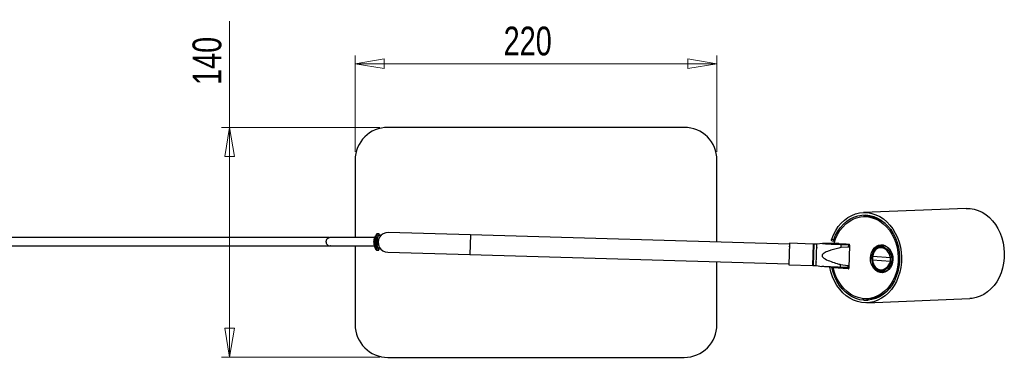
# Model space of a CAD drawing. Header units: millimetres. Extents: x 388 to 923, y 327 to 728.
# Tile 6 of 6: x 655 to 775, y 687 to 728. Entities that reach past the tile are written whole.
import ezdxf

# ---------------------------------------------------------------- set-up
doc = ezdxf.new("R2010")
doc.units = ezdxf.units.MM
doc.styles.add('SLDTEXTSTYLE0', font='TXT', dxfattribs={"width": 0.75})
doc.dimstyles.new('SLDDIMSTYLE0', dxfattribs={"dimtxt": 3.5, "dimasz": 3.556, "dimexe": 0, "dimexo": 0.0625, "dimgap": 0.875, "dimtad": 1, "dimdec": 0, "dimlfac": 5, "dimrnd": 1e-09, "dimzin": 12, "dimdsep": 46, "dimtxsty": 'SLDTEXTSTYLE0', "dimblk1": 'CLOSED', "dimblk2": 'CLOSED', "dimsah": 1, "dimcen": 0.09, "dimadec": 0, "dimazin": 3, "dimtfac": 1, "dimtdec": 0, "dimtofl": 0, "dimtmove": 0, "dimatfit": 3, "dimldrblk": 'CLOSED', "dimfxl": 0, "dimfrac": 2, "dimtolj": 1, "dimtzin": 12, "dimarcsym": 0})

# ---------------------------------------------------------------- blocks, each defined once
blk = doc.blocks.new('_Closed')
at = {"color": 0, "linetype": 'ByBlock', "lineweight": -2}
for p, q in [((-1, 0.166667), (0, 0)), ((-1, 0.166667), (-1, -0.166667)), ((0, 0), (-1, -0.166667)), ((0, 0), (-1, 0))]:
    blk.add_line(p, q, dxfattribs=at)
blk = doc.blocks.new('_D_4')
at = {"color": 7, "linetype": 'Continuous', "lineweight": 0}
for p, q in [((696, 711.78), (696, 723.53)), ((740, 711.78), (740, 723.53)), ((696, 722.53), (740, 722.53))]:
    blk.add_line(p, q, dxfattribs=at)
at = {"color": 7, "linetype": 'Continuous', "lineweight": 18, "xscale": 3.556, "yscale": 3.556, "rotation": 180.0000000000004}
blk.add_blockref('_Closed', (696, 722.53, -155.37), dxfattribs=at)
at = {"color": 7, "linetype": 'Continuous', "lineweight": 18, "xscale": 3.556, "yscale": 3.556}
blk.add_blockref('_Closed', (740, 722.53, -155.37), dxfattribs=at)
at = {"color": 7, "linetype": 'Continuous', "lineweight": 18, "insert": (714.06, 727.04), "char_height": 3.5, "attachment_point": 1, "style": 'SLDTEXTSTYLE0'}
blk.add_mtext('220', dxfattribs=at)
blk = doc.blocks.new('_D_5')
at = {"color": 7, "linetype": 'Continuous', "lineweight": 0}
for p, q in [((680.75, 714.78), (680.75, 727.7)), ((699, 714.78), (679.75, 714.78)), ((680.75, 714.78), (680.75, 686.78)), ((699, 686.78), (679.75, 686.78))]:
    blk.add_line(p, q, dxfattribs=at)
at = {"color": 7, "linetype": 'Continuous', "lineweight": 18, "xscale": 3.556, "yscale": 3.556}
for p, rotation in [((680.75, 714.78, -155.37), 90.0000000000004), ((680.75, 686.78, -155.37), 270.0000000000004)]:
    blk.add_blockref('_Closed', p, dxfattribs=dict(at, rotation=rotation))
at = {"color": 7, "linetype": 'Continuous', "lineweight": 18, "insert": (676.24, 719.94), "char_height": 3.5, "attachment_point": 1, "rotation": 90, "style": 'SLDTEXTSTYLE0'}
blk.add_mtext('140', dxfattribs=at)

msp = doc.modelspace()

# ---------------------------------------------------------------- linework, layer by layer
at = {"color": 7, "linetype": 'Continuous', "lineweight": 25}
for p, q in [((736.001, 714.778), (700.001, 714.778)), ((696.001, 710.778), (696.001, 701.349)), ((740.001, 700.815), (740.001, 710.778)), ((770.293, 704.918), (757.794, 704.413)), ((758.052, 703.923), (757.814, 703.913)), ((758.488, 704.071), (758.477, 703.912)), ((759.071, 703.802), (759.079, 703.92)), ((698.932, 701.809), (698.706, 701.816)), ((699.13, 701.603), (698.875, 701.611)), ((710.032, 701.687), (700.036, 701.977)), ((748.815, 700.559), (710.032, 701.687)), ((696.001, 700.349), (696.001, 690.778)), ((698.3, 700.827), (698.4, 700.824)), ((748.818, 700.659), (748.743, 698.06)), ((751.677, 700.576), (748.818, 700.659)), ((751.677, 700.576), (751.602, 697.977)), ((751.726, 700.545), (751.652, 698.006)), ((751.726, 700.545), (751.677, 700.576)), ((751.777, 700.573), (751.702, 697.974)), ((751.777, 700.573), (751.726, 700.545)), ((752.137, 700.563), (751.777, 700.573)), ((752.061, 697.964), (752.137, 700.563)), ((752.832, 700.644), (752.137, 700.563)), ((753.945, 701.149), (754.199, 701.116)), ((753.991, 700.962), (754.241, 700.929)), ((754.229, 700.672), (756.052, 700.549)), ((754.31, 700.931), (754.252, 700.929)), ((755.092, 700.13), (755.103, 700.522)), ((755.103, 700.522), (755.975, 700.491)), ((755.975, 700.491), (755.967, 700.209)), ((755.975, 700.491), (756.123, 700.487)), ((756.129, 700.444), (756.048, 697.649)), ((760.199, 700.319), (759.734, 700.202)), ((759.893, 700.298), (759.892, 700.242)), ((760.199, 700.319), (760.345, 700.345)), ((760.254, 700.332), (760.255, 700.366)), ((698.439, 700.103), (698.449, 700.081)), ((698.648, 699.817), (698.873, 699.81)), ((698.83, 700.011), (699.084, 700.004)), ((699.966, 699.578), (709.962, 699.288)), ((709.962, 699.288), (748.746, 698.16)), ((755.967, 700.209), (755.092, 700.13)), ((756.122, 700.205), (755.967, 700.209)), ((758.938, 699.098), (761.095, 698.952)), ((740.001, 690.778), (740.001, 698.414)), ((748.743, 698.06), (751.602, 697.977)), ((751.602, 697.977), (751.652, 698.006)), ((751.652, 698.006), (751.702, 697.974)), ((751.702, 697.974), (752.061, 697.964)), ((752.061, 697.964), (752.751, 697.842)), ((755.022, 697.727), (755.032, 698.08)), ((755.032, 698.08), (755.901, 697.95)), ((755.901, 697.95), (755.894, 697.696)), ((755.901, 697.95), (756.057, 697.946)), ((761.081, 698.466), (758.924, 698.611)), ((753.964, 697.735), (753.711, 697.768)), ((754.38, 697.687), (754.142, 697.677)), ((755.965, 697.555), (754.142, 697.677)), ((756.019, 697.576), (754.38, 697.687)), ((755.894, 697.696), (755.022, 697.727)), ((756.049, 697.691), (755.894, 697.696)), ((759.847, 697.344), (760.323, 697.265)), ((760.47, 697.251), (760.323, 697.265)), ((757.785, 693.933), (757.775, 693.784)), ((758.218, 693.921), (758.456, 693.931)), ((758.238, 693.422), (770.737, 693.927)), ((758.373, 693.743), (758.386, 693.928)), ((700.001, 686.778), (736.001, 686.778))]:
    msp.add_line(p, q, dxfattribs=at)
at = {"color": 8, "linetype": 'Continuous', "lineweight": 25}
for p, q in [((710.032, 701.687), (709.962, 699.288)), ((698.557, 700.75), (698.552, 700.82)), ((761.21, 698.432), (761.172, 698.313)), ((755.965, 697.555), (755.979, 697.555))]:
    msp.add_line(p, q, dxfattribs=at)
at = {"color": 7, "linetype": 'Continuous', "lineweight": 25, "flags": 128}
for points in [[(753.945, 701.149), (754.166, 701.702), (754.435, 702.219), (754.75, 702.694), (755.107, 703.121), (755.502, 703.494), (755.928, 703.809), (756.381, 704.061), (756.855, 704.247), (757.343, 704.365), (757.84, 704.414), (758.34, 704.393), (758.835, 704.301), (759.32, 704.141), (759.788, 703.914), (760.234, 703.623), (760.651, 703.272), (761.035, 702.865), (761.38, 702.408), (761.682, 701.907), (761.937, 701.367), (762.142, 700.795), (762.295, 700.2), (762.392, 699.589), (762.434, 698.969), (762.419, 698.348), (762.349, 697.734), (762.222, 697.136), (762.042, 696.56), (761.811, 696.015), (761.531, 695.506), (761.206, 695.041), (760.84, 694.626), (760.439, 694.265), (760.006, 693.964), (759.548, 693.726), (759.07, 693.555), (758.579, 693.452), (758.081, 693.419), (757.582, 693.456), (757.088, 693.563), (756.606, 693.738), (756.143, 693.979), (755.703, 694.284), (755.293, 694.648), (754.917, 695.066), (754.581, 695.533), (754.289, 696.044), (754.045, 696.592), (753.851, 697.169), (753.711, 697.768)], [(754.199, 701.116), (754.423, 701.651), (754.697, 702.149), (755.016, 702.602), (755.376, 703.005), (755.773, 703.352), (756.2, 703.638), (756.651, 703.86), (757.122, 704.014), (757.604, 704.099), (758.093, 704.112), (758.58, 704.055), (759.06, 703.927), (759.525, 703.731), (759.97, 703.468), (760.387, 703.144), (760.773, 702.762), (761.121, 702.327), (761.426, 701.846), (761.685, 701.324), (761.893, 700.77), (762.049, 700.19), (762.149, 699.593), (762.193, 698.986), (762.179, 698.379), (762.109, 697.779), (761.983, 697.194), (761.802, 696.633), (761.57, 696.104), (761.289, 695.613), (760.963, 695.167), (760.597, 694.772), (760.196, 694.434), (759.764, 694.157), (759.309, 693.946), (758.837, 693.802), (758.353, 693.729), (757.864, 693.726), (757.377, 693.795), (756.9, 693.933), (756.437, 694.14), (755.996, 694.412), (755.583, 694.745), (755.203, 695.136), (754.861, 695.578), (754.563, 696.067), (754.312, 696.594), (754.111, 697.152), (753.964, 697.735)], [(754.229, 700.672), (754.418, 701.223), (754.66, 701.74), (754.951, 702.216), (755.286, 702.644), (755.661, 703.018), (756.07, 703.333), (756.507, 703.583), (756.967, 703.765), (757.441, 703.876), (757.924, 703.916), (758.409, 703.882), (758.888, 703.777), (759.354, 703.6), (759.8, 703.356), (760.221, 703.046), (760.609, 702.677), (760.96, 702.253), (761.268, 701.781), (761.528, 701.266), (761.738, 700.718), (761.893, 700.143), (761.992, 699.551), (762.033, 698.949), (762.015, 698.347), (761.94, 697.753), (761.807, 697.176), (761.619, 696.624), (761.378, 696.106), (761.089, 695.629), (760.755, 695.199), (760.381, 694.824), (759.972, 694.508), (759.536, 694.257), (759.077, 694.073), (758.602, 693.96), (758.119, 693.919), (757.635, 693.95), (757.156, 694.054), (756.689, 694.229), (756.242, 694.472), (755.821, 694.78), (755.432, 695.148), (755.08, 695.57), (754.771, 696.042), (754.509, 696.555), (754.299, 697.103), (754.142, 697.677)], [(770.293, 704.918), (770.768, 704.906), (771.27, 704.823), (771.761, 704.67), (772.236, 704.448), (772.689, 704.161), (773.114, 703.812), (773.504, 703.406), (773.856, 702.948), (774.164, 702.444), (774.424, 701.901), (774.634, 701.325), (774.79, 700.724), (774.89, 700.107), (774.933, 699.481), (774.918, 698.853)], [(698.552, 700.82), (698.562, 700.82), (698.571, 700.819), (698.58, 700.819), (698.587, 700.819), (698.594, 700.819), (698.598, 700.818), (698.601, 700.818), (698.602, 700.818)], [(754.822, 700.632), (754.677, 700.634), (753.935, 700.644), (753.212, 700.65), (752.924, 700.649), (752.848, 700.646), (752.824, 700.643), (752.822, 700.639), (752.827, 700.638), (752.863, 700.633), (752.938, 700.626), (753.186, 700.61), (753.458, 700.596), (753.879, 700.575), (754.527, 700.546), (755.103, 700.522), (755.103, 700.522)], [(756.091, 700.533), (756.085, 700.533), (755.972, 700.533), (755.838, 700.535), (755.704, 700.541), (755.591, 700.548), (755.515, 700.556), (755.488, 700.563), (755.515, 700.57), (755.591, 700.573), (755.685, 700.574)], [(758.658, 698.874), (758.699, 699.225), (758.797, 699.556), (758.948, 699.854), (759.147, 700.105), (759.384, 700.298), (759.649, 700.425), (759.93, 700.48), (760.215, 700.46), (760.492, 700.368), (760.749, 700.206), (760.974, 699.982), (761.157, 699.706), (761.291, 699.389), (761.369, 699.045), (761.389, 698.691), (761.349, 698.34), (761.251, 698.008), (761.099, 697.711), (760.9, 697.46), (760.664, 697.267), (760.399, 697.14), (760.117, 697.085), (759.832, 697.104), (759.555, 697.197), (759.298, 697.358), (759.074, 697.582), (758.89, 697.859), (758.756, 698.176), (758.678, 698.519), (758.658, 698.874)], [(758.798, 698.871), (758.818, 698.526), (758.898, 698.192), (759.032, 697.887), (759.216, 697.623), (759.44, 697.414), (759.695, 697.269), (759.967, 697.194), (760.245, 697.195), (760.516, 697.269), (760.766, 697.414), (760.984, 697.624), (761.16, 697.887), (761.286, 698.193), (761.356, 698.526), (761.366, 698.872), (761.316, 699.213), (761.208, 699.534), (761.048, 699.82), (760.843, 700.058), (760.602, 700.237), (760.337, 700.347), (760.06, 700.384), (759.784, 700.347), (759.522, 700.236), (759.287, 700.058), (759.088, 699.82), (758.937, 699.534), (758.838, 699.212), (758.798, 698.871)], [(758.913, 699.136), (758.905, 699.132), (758.9, 699.128), (758.898, 699.123), (758.9, 699.118), (758.905, 699.113), (758.914, 699.108), (758.925, 699.103), (758.938, 699.098)], [(758.924, 698.611), (758.91, 698.608), (758.899, 698.605), (758.89, 698.602), (758.885, 698.599), (758.883, 698.596), (758.884, 698.593), (758.889, 698.59), (758.897, 698.588)], [(774.918, 698.853), (774.847, 698.234), (774.718, 697.63), (774.535, 697.049), (774.299, 696.499), (774.014, 695.987), (773.684, 695.52), (773.312, 695.104), (772.904, 694.744), (772.464, 694.446), (771.999, 694.212), (771.515, 694.046), (771.018, 693.95), (770.737, 693.927)], [(759.808, 697.362), (760.032, 697.256), (760.284, 697.201)]]:
    msp.add_lwpolyline(points, dxfattribs=at)
at = {"color": 7, "linetype": 'Continuous', "lineweight": 25}
for centre, radius, start, end in [((700.001, 710.778), 4, 90, 180), ((736.001, 710.778), 4, 0, 90), ((758.114, 700.296), 3.627, 43.5563, 90.98096), ((698.703, 701.716), 0.1, 88.41187, 143.50948), ((700.001, 700.778), 1.2, 88.33476, 268.33476), ((756.034, 700.455), 0.0959, 353.41335, 79.26699), ((760.352, 699.287), 1.11, 100.18369, 128.91144), ((698.651, 699.917), 0.1, 213.16005, 268.27436), ((761.435, 699.552), 1.143, 251.95304, 258.6544), ((760.526, 701.987), 3.088, 280.62616, 283.11043), ((755.96, 697.642), 0.0878, 272.83429, 4.3971), ((758.239, 697.523), 3.598, 273.45421, 321.27618), ((700.001, 690.778), 4, 180, 270), ((736.001, 690.778), 4, 270, 0)]:
    msp.add_arc(centre, radius, start, end, dxfattribs=at)
for centre, major_axis, ratio, start_param, end_param in [((760.029, 698.75), (-0.319, 1.344), 0.7856554, 4.676993, 7.4123957), ((760.031, 698.815), (0.223, 1.363), 0.7975092, 1.8498015, 4.5852033)]:
    msp.add_ellipse(centre, major_axis=major_axis, ratio=ratio, start_param=start_param, end_param=end_param, dxfattribs=at)
for points, knots in [([(698.3, 700.827), (698.308, 700.926), (698.324, 701.122), (698.405, 701.386), (698.51, 701.607), (698.594, 701.736), (698.631, 701.787), (698.622, 701.774), (698.622, 701.774)], [0, 0, 0, 0, 0.1986366, 0.3948617, 0.6019301, 0.8260237, 0.9994681, 1, 1, 1, 1]), ([(698.492, 701.564), (698.492, 701.564), (698.492, 701.564), (698.492, 701.563), (698.492, 701.563)], [0, 0, 0, 0, 0.637884, 1, 1, 1, 1]), ([(698.552, 700.82), (698.555, 700.87), (698.564, 701.019), (698.623, 701.28), (698.736, 701.533), (698.848, 701.703), (698.924, 701.795), (698.929, 701.801), (698.931, 701.804)], [0, 0, 0, 0, 0.0924811, 0.2782759, 0.5092068, 0.701587, 0.8622543, 1, 1, 1, 1]), ([(698.808, 701.505), (698.812, 701.514), (698.858, 701.602), (698.934, 701.682), (698.981, 701.736), (698.96, 701.714), (698.888, 701.629), (698.779, 701.473), (698.671, 701.242), (698.613, 701.002), (698.605, 700.864), (698.602, 700.818)], [0, 0, 0, 0, 0.0169191, 0.1770369, 0.2930266, 0.4095048, 0.5212029, 0.6541676, 0.812097, 0.9377329, 1, 1, 1, 1]), ([(692.893, 701.349), (692.866, 701.349), (692.799, 701.349), (692.668, 701.349), (692.508, 701.349), (692.338, 701.349), (692.16, 701.349), (691.936, 701.349), (691.643, 701.349), (691.246, 701.349), (690.774, 701.349), (690.212, 701.349), (689.543, 701.349), (688.789, 701.349), (687.956, 701.349), (687.057, 701.349), (686.037, 701.349), (684.884, 701.349), (683.581, 701.349), (682.119, 701.349), (680.501, 701.349), (678.747, 701.349), (676.874, 701.349), (674.89, 701.349), (672.796, 701.349), (670.355, 701.349), (667.549, 701.349), (664.384, 701.349), (660.765, 701.349), (656.712, 701.349), (652.246, 701.349), (647.758, 701.349), (643.257, 701.349), (639.519, 701.349), (636.566, 701.349), (634.399, 701.349), (632.259, 701.349), (630.153, 701.349), (628.084, 701.349), (626.024, 701.349), (623.909, 701.349), (621.657, 701.349), (619.227, 701.349), (616.61, 701.349), (613.808, 701.349), (610.81, 701.349), (607.627, 701.349), (604.249, 701.349), (600.664, 701.349), (596.842, 701.349), (592.993, 701.349), (589.128, 701.349), (585.26, 701.349), (581.177, 701.349), (576.869, 701.349), (572.322, 701.349), (567.892, 701.349), (563.601, 701.349), (559.474, 701.349), (555.166, 701.349), (550.67, 701.349), (546.905, 701.349), (544.638, 701.349), (543.934, 701.349)], [0, 0, 0, 0, 0.00925113, 0.0231119, 0.03597477, 0.04786416, 0.05880916, 0.06884121, 0.08497421, 0.10101741, 0.11725316, 0.13359675, 0.14996414, 0.16628119, 0.18009423, 0.19367981, 0.20702946, 0.22018871, 0.23322516, 0.24623101, 0.25921001, 0.27193726, 0.2845341, 0.29712548, 0.30981274, 0.32267702, 0.34007732, 0.35768948, 0.37548451, 0.3995472, 0.4235212, 0.44751443, 0.47162433, 0.49561908, 0.50728544, 0.5188346, 0.5302364, 0.54146065, 0.55247772, 0.56325965, 0.57434617, 0.58623711, 0.59921546, 0.61312162, 0.62800815, 0.64393139, 0.66095257, 0.67880273, 0.69784338, 0.71814658, 0.73978923, 0.75926431, 0.77981837, 0.80151082, 0.82440456, 0.84856619, 0.87406619, 0.89509053, 0.91702912, 0.93992473, 0.96382211, 0.98876812, 1, 1, 1, 1]), ([(543.934, 700.349), (544.783, 700.349), (547.327, 700.349), (551.49, 700.349), (556.348, 700.349), (560.984, 700.349), (565.409, 700.349), (569.634, 700.349), (573.793, 700.349), (577.883, 700.349), (581.901, 700.349), (585.72, 700.349), (589.35, 700.349), (593.009, 700.349), (596.683, 700.349), (600.358, 700.349), (603.815, 700.349), (607.064, 700.349), (610.101, 700.349), (612.937, 700.349), (615.586, 700.349), (618.074, 700.349), (620.423, 700.349), (622.639, 700.349), (624.73, 700.349), (626.731, 700.349), (628.703, 700.349), (630.7, 700.349), (632.73, 700.349), (635.551, 700.349), (639.169, 700.349), (643.578, 700.349), (647.999, 700.349), (652.406, 700.349), (656.791, 700.349), (660.791, 700.349), (664.384, 700.349), (667.549, 700.349), (670.355, 700.349), (672.796, 700.349), (674.89, 700.349), (676.874, 700.349), (678.747, 700.349), (680.501, 700.349), (682.119, 700.349), (683.581, 700.349), (684.884, 700.349), (686.037, 700.349), (687.057, 700.349), (687.956, 700.349), (688.81, 700.349), (689.596, 700.349), (690.298, 700.349), (690.881, 700.349), (691.305, 700.349), (691.617, 700.349), (691.854, 700.349), (692.077, 700.349), (692.293, 700.349), (692.486, 700.349), (692.656, 700.349), (692.791, 700.349), (692.862, 700.349), (692.893, 700.349)], [0, 0, 0, 0, 0.0135448, 0.0406009, 0.0664193, 0.0910602, 0.1145809, 0.1370358, 0.1584762, 0.180944, 0.2022986, 0.222595, 0.2418857, 0.26022, 0.2809799, 0.3005077, 0.3188712, 0.3361342, 0.3523565, 0.3673305, 0.3814041, 0.394623, 0.4070299, 0.4188944, 0.4299948, 0.4404137, 0.4508399, 0.4614756, 0.4722952, 0.4832723, 0.5065302, 0.5301156, 0.5537954, 0.5773513, 0.600904, 0.6245378, 0.6423334, 0.6599462, 0.6773471, 0.6902118, 0.7028996, 0.7154914, 0.7280887, 0.7408164, 0.7537958, 0.7668021, 0.7798391, 0.7929988, 0.8063489, 0.819935, 0.8337485, 0.8511959, 0.8686955, 0.8861548, 0.9034709, 0.9142356, 0.9248937, 0.9363174, 0.949034, 0.9630981, 0.9758846, 0.9896673, 1, 1, 1, 1]), ([(692.975, 701.349), (692.902, 701.341), (692.77, 701.326), (692.624, 701.225), (692.545, 701.131), (692.505, 701.053), (692.487, 701.005), (692.477, 700.967), (692.474, 700.951), (692.471, 700.937), (692.47, 700.933), (692.47, 700.93), (692.469, 700.927), (692.469, 700.925), (692.469, 700.922), (692.468, 700.918), (692.467, 700.911), (692.465, 700.897), (692.464, 700.879), (692.462, 700.832), (692.467, 700.767), (692.494, 700.658), (692.572, 700.527), (692.717, 700.388), (693.158, 700.322), (692.941, 700.358), (693.06, 700.347), (693.108, 700.35), (693.193, 700.349), (693.291, 700.349), (693.404, 700.349), (693.537, 700.349), (693.69, 700.349), (693.866, 700.349), (694.053, 700.349), (694.248, 700.349), (694.448, 700.349), (694.651, 700.349), (694.864, 700.349), (695.107, 700.349), (695.455, 700.349), (695.872, 700.349), (696.353, 700.349), (696.799, 700.349), (697.352, 700.349), (697.902, 700.349), (698.241, 700.349), (698.361, 700.349)], [0, 0, 0, 0, 0.0382387, 0.0696373, 0.0937143, 0.1067682, 0.1154356, 0.1181153, 0.1197075, 0.1199455, 0.1201276, 0.1202018, 0.1202682, 0.1203313, 0.1203961, 0.1205406, 0.1207169, 0.1211922, 0.1227082, 0.1250226, 0.1368681, 0.1560611, 0.1791475, 0.2077028, 0.2414051, 0.3193556, 0.3904618, 0.455029, 0.5133805, 0.5659008, 0.6129872, 0.6550258, 0.6982243, 0.7357461, 0.7682002, 0.7961587, 0.8201822, 0.8407862, 0.8585022, 0.8765637, 0.8957876, 0.9247664, 0.9388385, 0.9525969, 0.9708973, 0.9896738, 1, 1, 1, 1]), ([(698.4, 701.349), (698.267, 701.349), (697.914, 701.349), (697.352, 701.349), (696.799, 701.349), (696.353, 701.349), (695.872, 701.349), (695.455, 701.349), (695.107, 701.349), (694.864, 701.349), (694.651, 701.349), (694.448, 701.349), (694.248, 701.349), (694.053, 701.349), (693.866, 701.349), (693.69, 701.349), (693.537, 701.349), (693.404, 701.349), (693.291, 701.349), (693.193, 701.349), (693.111, 701.349), (693.046, 701.349), (692.999, 701.349), (692.983, 701.349), (692.975, 701.349)], [0, 0, 0, 0, 0.0150548, 0.0397703, 0.0638591, 0.0819692, 0.1004924, 0.1386371, 0.1639415, 0.1877159, 0.2110354, 0.2381564, 0.2697786, 0.3065803, 0.3492996, 0.3986895, 0.4555516, 0.510887, 0.5728668, 0.6419991, 0.7188072, 0.8037969, 0.8973939, 1, 1, 1, 1]), ([(698.566, 699.863), (698.561, 699.871), (698.551, 699.887), (698.478, 700.012), (698.389, 700.214), (698.309, 700.499), (698.303, 700.721), (698.3, 700.827)], [0, 0, 0, 0, 0.1730274, 0.3486803, 0.5550815, 0.7871211, 1, 1, 1, 1]), ([(698.874, 699.815), (698.875, 699.814), (698.883, 699.802), (698.837, 699.862), (698.741, 700.006), (698.635, 700.244), (698.565, 700.496), (698.559, 700.673), (698.557, 700.75)], [0, 0, 0, 0, 0.030724, 0.2049252, 0.4465442, 0.6564859, 0.850498, 1, 1, 1, 1]), ([(698.602, 700.818), (698.605, 700.726), (698.611, 700.54), (698.683, 700.288), (698.785, 700.073), (698.883, 699.934), (698.927, 699.881), (698.907, 699.904), (698.84, 699.992), (698.742, 700.155), (698.649, 700.37), (698.625, 700.547), (698.616, 700.612)], [0, 0, 0, 0, 0.09849853, 0.19720767, 0.30517636, 0.4306056, 0.52146684, 0.61271073, 0.70021008, 0.80436885, 0.92808373, 1, 1, 1, 1]), ([(698.712, 700.616), (698.708, 700.648), (698.697, 700.756), (698.703, 700.895), (698.719, 700.992), (698.723, 701.014)], [0, 0, 0, 0, 0.2412551, 0.8336319, 1, 1, 1, 1]), ([(698.853, 700.45), (698.832, 700.458), (698.791, 700.475), (698.744, 700.524), (698.719, 700.573), (698.713, 700.606), (698.712, 700.616)], [0, 0, 0, 0, 0.2822578, 0.5636743, 0.8647115, 1, 1, 1, 1]), ([(698.723, 701.014), (698.73, 701.036), (698.743, 701.081), (698.79, 701.134), (698.837, 701.162), (698.867, 701.17), (698.874, 701.172)], [0, 0, 0, 0, 0.3035632, 0.6068456, 0.9142759, 1, 1, 1, 1]), ([(748.811, 700.314), (748.8, 700.296), (748.786, 700.274), (748.772, 700.252), (748.769, 700.246)], [0, 0, 0, 0, 0.7732423, 1, 1, 1, 1]), ([(753.991, 700.964), (753.983, 700.965), (753.962, 700.968), (753.94, 700.996), (753.928, 701.041), (753.929, 701.094), (753.941, 701.132), (753.945, 701.149)], [0, 0, 0, 0, 0.1507281, 0.3678396, 0.5882222, 0.8166404, 1, 1, 1, 1]), ([(754.199, 701.116), (754.192, 701.094), (754.179, 701.049), (754.181, 700.991), (754.199, 700.949), (754.226, 700.93), (754.246, 700.929), (754.252, 700.929)], [0, 0, 0, 0, 0.2292901, 0.458851, 0.6807541, 0.8919063, 1, 1, 1, 1]), ([(698.449, 700.081), (698.449, 700.079), (698.45, 700.078), (698.448, 700.082), (698.447, 700.085), (698.445, 700.091), (698.443, 700.097), (698.442, 700.103), (698.442, 700.103)], [0, 0, 0, 0, 0.6165883, 0.6638498, 0.7056992, 0.7651978, 0.9863601, 1, 1, 1, 1]), ([(752.168, 700.23), (752.157, 700.213), (752.143, 700.19), (752.129, 700.166), (752.125, 700.161)], [0, 0, 0, 0, 0.7658385, 1, 1, 1, 1]), ([(755.092, 700.13), (754.898, 700.087), (754.484, 699.994), (753.928, 699.846), (753.476, 699.696), (753.153, 699.559), (752.944, 699.437), (752.826, 699.315), (752.79, 699.246), (752.776, 699.186), (752.776, 699.13), (752.805, 699.044), (752.919, 698.899), (753.276, 698.672), (753.861, 698.426), (754.499, 698.233), (754.89, 698.121), (755.032, 698.08)], [0, 0, 0, 0, 0.1152944, 0.2463765, 0.3334435, 0.3917754, 0.4500776, 0.4724974, 0.48955, 0.4942058, 0.507996, 0.5217367, 0.545968, 0.6136315, 0.7636225, 0.9142657, 1, 1, 1, 1]), ([(758.897, 698.588), (758.894, 698.64), (758.884, 698.823), (758.901, 699.005), (758.913, 699.136)], [0, 0, 0, 0, 0.2839139, 1, 1, 1, 1]), ([(758.913, 699.136), (758.923, 699.199), (758.959, 699.42), (759.107, 699.761), (759.396, 700.074), (759.764, 700.238), (760.166, 700.236), (760.555, 700.068), (760.892, 699.768), (761.035, 699.489), (761.103, 699.355)], [0, 0, 0, 0, 0.0553402, 0.1928801, 0.3303679, 0.4669903, 0.6028121, 0.7382479, 0.873873, 1, 1, 1, 1]), ([(758.938, 699.098), (758.927, 698.982), (758.912, 698.82), (758.921, 698.657), (758.924, 698.611)], [0, 0, 0, 0, 0.7158171, 1, 1, 1, 1]), ([(752.073, 698.348), (752.073, 698.349), (752.084, 698.366), (752.094, 698.384), (752.105, 698.401)], [0, 0, 0, 0, 0.0167605, 1, 1, 1, 1]), ([(761.172, 698.313), (761.164, 698.289), (761.108, 698.108), (760.927, 697.804), (760.594, 697.488), (760.2, 697.323), (759.795, 697.325), (759.423, 697.493), (759.127, 697.807), (758.947, 698.193), (758.912, 698.471), (758.897, 698.588)], [0, 0, 0, 0, 0.0190645, 0.1470438, 0.2749747, 0.4021003, 0.528481, 0.6545025, 0.7807001, 0.9075297, 1, 1, 1, 1]), ([(761.081, 698.466), (761.103, 698.582), (761.133, 698.745), (761.104, 698.906), (761.095, 698.952)], [0, 0, 0, 0, 0.7158171, 1, 1, 1, 1]), ([(761.226, 698.98), (761.235, 698.928), (761.266, 698.746), (761.233, 698.563), (761.21, 698.432)], [0, 0, 0, 0, 0.2839139, 1, 1, 1, 1]), ([(755.022, 697.727), (754.829, 697.735), (754.418, 697.752), (753.868, 697.777), (753.421, 697.798), (753.102, 697.815), (752.899, 697.827), (752.783, 697.837), (752.759, 697.841), (752.75, 697.842)], [0, 0, 0, 0, 0.2365832, 0.5055626, 0.6842234, 0.8039201, 0.9235558, 0.969561, 1, 1, 1, 1]), ([(757.777, 693.79), (757.776, 693.789), (757.771, 693.786), (757.792, 693.776), (757.842, 693.763), (757.922, 693.752), (758.017, 693.744), (758.12, 693.74), (758.217, 693.739), (758.299, 693.74), (758.353, 693.743), (758.377, 693.746), (758.372, 693.748), (758.371, 693.748)], [0, 0, 0, 0, 0.0127547, 0.1201479, 0.2276146, 0.3349594, 0.4421775, 0.5494613, 0.6569008, 0.7643436, 0.8716314, 0.978848, 1, 1, 1, 1])]:
    msp.add_open_spline(points, degree=3, knots=knots, dxfattribs=at)
at = {"color": 8, "linetype": 'Continuous', "lineweight": 25}
for points, knots in [([(698.706, 701.816), (698.706, 701.816), (698.714, 701.829), (698.68, 701.777), (698.601, 701.643), (698.501, 701.41), (698.424, 701.134), (698.408, 700.928), (698.4, 700.824)], [0, 0, 0, 0, 0.0008708, 0.1802178, 0.407593, 0.6133525, 0.8060171, 1, 1, 1, 1]), ([(698.4, 700.824), (698.403, 700.713), (698.408, 700.48), (698.482, 700.182), (698.566, 699.971), (698.633, 699.841), (698.643, 699.825), (698.648, 699.817)], [0, 0, 0, 0, 0.208011, 0.4362995, 0.6423565, 0.8211471, 1, 1, 1, 1]), ([(761.103, 699.355), (761.11, 699.345), (761.176, 699.234), (761.202, 699.101), (761.226, 698.98)], [0, 0, 0, 0, 0.0928953, 1, 1, 1, 1])]:
    msp.add_open_spline(points, degree=3, knots=knots, dxfattribs=at)

# ---------------------------------------------------------------- dimensions: what is measured, and where the dimension line sits
at = {"color": 7, "linetype": 'Continuous', "lineweight": 18}
dim = msp.add_linear_dim(base=(680.752, 686.778), p1=(700.001, 714.778), p2=(700.001, 686.778), angle=90, dimstyle='SLDDIMSTYLE0', dxfattribs=at)
dim.commit()
dim.dimension.update_dxf_attribs({"geometry": '_D_5', "text_midpoint": (680.752, 723.818), "dimtype": 160})
dim = msp.add_linear_dim(base=(740.001, 722.532), p1=(696.001, 710.778), p2=(740.001, 710.778), dimstyle='SLDDIMSTYLE0', dxfattribs=at)
dim.commit()
dim.dimension.update_dxf_attribs({"geometry": '_D_4', "text_midpoint": (717.935, 722.532), "dimtype": 160})

doc.saveas('drawing.dxf')
